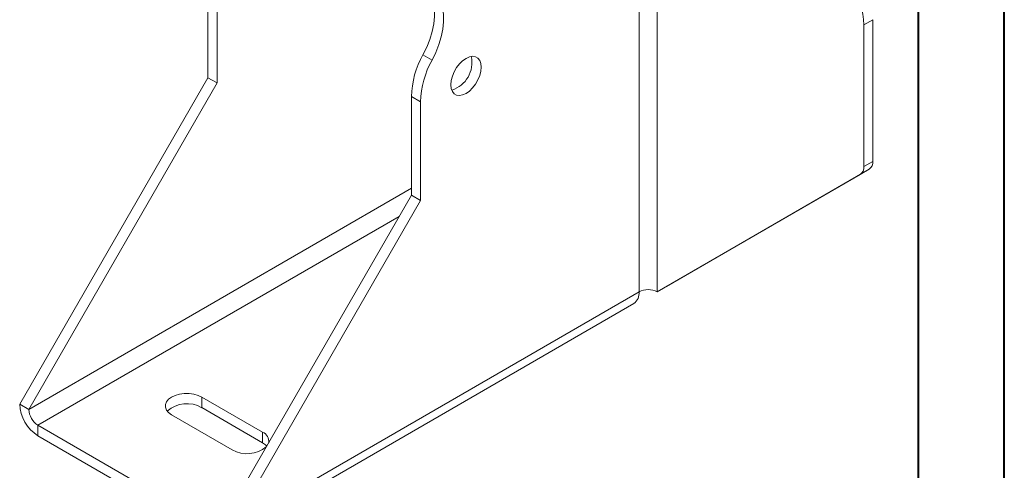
# Model space of a CAD drawing. Header units: millimetres. Extents: x 0 to 210, y 0 to 297.
# Tile 3 of 9: x 153 to 210, y 51 to 77. Entities that reach past the tile are written whole.
import ezdxf

# ---------------------------------------------------------------- set-up
doc = ezdxf.new("R2010")
doc.units = ezdxf.units.MM

msp = doc.modelspace()

# ---------------------------------------------------------------- linework, layer by layer
at = {"color": 7, "linetype": 'Continuous', "lineweight": 40}
for p, q in [((210.079, 0.215), (210.079, 297.215)), ((205.079, 5.215), (205.079, 292.215))]:
    msp.add_line(p, q, dxfattribs=at)
at = {"color": 7, "linetype": 'Continuous', "lineweight": 15}
for p, q in [((188.815, 82.483), (188.815, 61.053)), ((189.876, 61.053), (189.876, 82.483)), ((163.713, 73.505), (163.713, 79.241)), ((164.243, 73.199), (164.243, 78.935)), ((202.427, 76.874), (201.896, 76.568)), ((202.427, 76.874), (202.427, 68.639)), ((201.896, 76.568), (201.896, 68.333)), ((176.232, 74.835), (176.762, 74.529)), ((152.753, 54.522), (163.713, 73.505)), ((164.243, 73.199), (163.713, 73.505)), ((153.283, 54.216), (164.243, 73.199)), ((176.087, 72.098), (175.557, 72.404)), ((175.557, 66.668), (175.557, 72.404)), ((176.087, 66.362), (176.087, 72.098)), ((201.896, 68.333), (202.427, 68.639)), ((189.876, 61.053), (201.689, 67.875)), ((190.406, 61.359), (202.22, 68.181)), ((202.22, 68.181), (201.689, 67.875)), ((175.557, 67.074), (153.283, 54.216)), ((164.597, 47.684), (175.557, 66.668)), ((175.557, 66.668), (176.087, 66.362)), ((165.127, 47.378), (176.087, 66.362)), ((153.813, 53.297), (174.848, 65.44)), ((189.876, 61.053), (190.406, 61.359)), ((165.127, 47.378), (188.815, 61.053)), ((188.815, 61.053), (188.815, 61.053)), ((164.816, 46.691), (188.504, 60.366)), ((153.283, 54.216), (152.753, 54.522)), ((166.895, 52.889), (163.359, 54.93)), ((163.359, 54.318), (163.359, 54.93)), ((161.591, 53.909), (165.127, 51.868)), ((166.895, 52.276), (163.359, 54.318)), ((153.813, 53.297), (164.066, 47.378)), ((153.813, 53.297), (153.813, 52.685)), ((166.895, 52.276), (166.895, 52.889)), ((153.813, 52.685), (164.066, 46.766))]:
    msp.add_line(p, q, dxfattribs=at)
at = {"color": 7, "linetype": 'Continuous', "lineweight": 15, "flags": 128}
for points in [[(176.232, 74.835), (176.449, 75.28), (176.626, 75.733), (176.763, 76.186), (176.855, 76.631), (176.901, 77.06), (176.901, 77.466), (176.855, 77.842), (176.763, 78.18), (176.626, 78.476), (176.448, 78.723), (176.232, 78.918)], [(176.762, 74.529), (176.979, 74.974), (177.157, 75.427), (177.293, 75.88), (177.385, 76.325), (177.432, 76.754), (177.432, 77.16), (177.385, 77.536), (177.293, 77.874), (177.157, 78.17), (176.979, 78.417), (176.762, 78.612)], [(178.739, 74.629), (178.542, 74.49), (178.355, 74.307), (178.188, 74.088), (178.048, 73.846), (177.942, 73.591), (177.877, 73.338), (177.855, 73.098), (177.877, 72.884), (177.942, 72.706), (178.048, 72.573), (178.188, 72.492), (178.355, 72.467), (178.542, 72.5), (178.739, 72.588), (178.935, 72.727), (179.122, 72.91), (179.29, 73.128), (179.43, 73.371), (179.535, 73.625), (179.6, 73.879), (179.623, 74.119), (179.6, 74.333), (179.535, 74.511), (179.43, 74.644), (179.29, 74.724), (179.122, 74.749), (178.935, 74.717), (178.739, 74.629)], [(163.359, 54.93), (163.14, 55.031), (162.888, 55.101), (162.615, 55.137), (162.335, 55.137), (162.062, 55.101), (161.81, 55.031), (161.591, 54.93), (161.417, 54.804), (161.295, 54.658), (161.233, 54.5), (161.233, 54.339), (161.295, 54.181), (161.417, 54.036), (161.591, 53.909)], [(167.143, 52.072), (167.069, 52.15), (166.895, 52.276)]]:
    msp.add_lwpolyline(points, dxfattribs=at)
at = {"color": 7, "linetype": 'Continuous', "lineweight": 15}
for centre, radius, start, end in [((196.587, 76.403), 5.312, 1.78232, 29.26309), ((180.866, 72.239), 5.312, 150.73691, 178.21768), ((181.396, 71.933), 5.312, 150.73691, 178.21768), ((177.413, 74.374), 1.668, 287.26574, 12.73964), ((201.396, 68.284), 0.503, 305.69804, 5.62038), ((201.926, 68.59), 0.503, 305.69804, 5.62038), ((188.08, 60.972), 0.739, 305.01333, 6.29885), ((189.345, 60.03), 1.153, 62.60967, 117.39033), ((155.055, 54.627), 2.305, 182.60548, 237.39452), ((162.492, 52.822), 1.728, 59.90077, 131.65975), ((154.434, 54.268), 1.153, 182.60548, 237.39452), ((166.681, 52.357), 0.573, 352.01898, 68.10686), ((165.998, 53.396), 1.759, 240.31644, 309.06589)]:
    msp.add_arc(centre, radius, start, end, dxfattribs=at)

doc.saveas('drawing.dxf')
